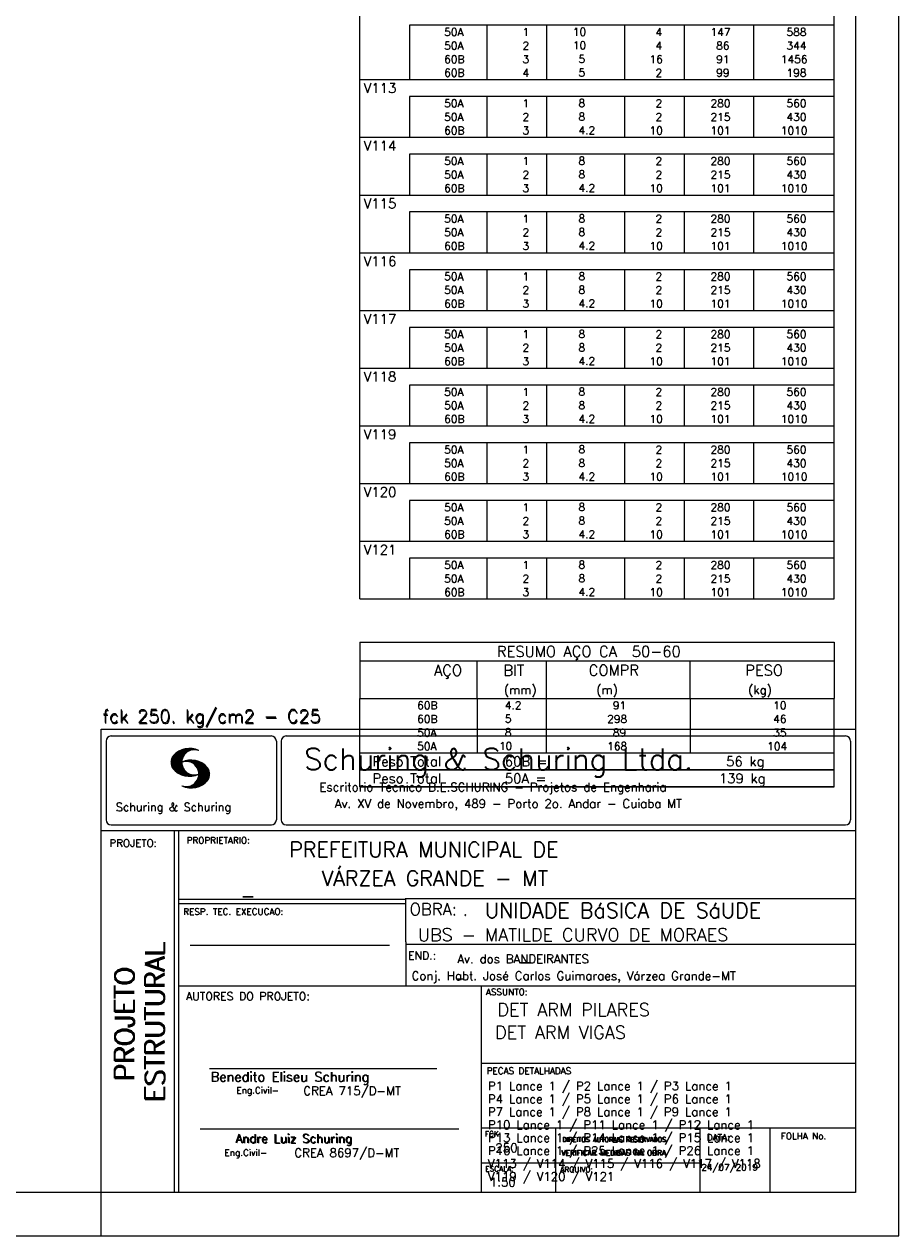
# Model space of a CAD drawing. Extents: x 0 to 84.1, y 0 to 59.4.
# Tile 6 of 9: x 63.8 to 84.1, y 0 to 28.1. Entities that reach past the tile are written whole.
import ezdxf

# ---------------------------------------------------------------- set-up
doc = ezdxf.new("R2010")
doc.units = 0
doc.layers.add('1', color=1, linetype='CONTINUOUS')
doc.layers.add('2', color=2, linetype='CONTINUOUS')
doc.styles.get("Standard").update_dxf_attribs({"font": 'ROMANS.SHX'})

msp = doc.modelspace()

# ---------------------------------------------------------------- linework, layer by layer
at = {"layer": '2', "linetype": 'CONTINUOUS'}
for p, q in [((84.100006, 0), (84.100006, 59.400002)), ((71.6, 28.081264), (71.6, 28.475014)), ((82.6, 28.081264), (82.6, 28.475014)), ((71.6, 27.766264), (71.6, 28.081264)), ((82.6, 28.081264), (72.75, 28.081264)), ((72.75, 28.081264), (72.75, 27.766264)), ((74.55, 28.081264), (74.55, 27.766264)), ((75.93, 28.081264), (75.93, 27.766264)), ((77.74, 28.081264), (77.74, 27.766264)), ((79.12, 28.081264), (79.12, 27.766264)), ((80.73, 28.081264), (80.73, 27.766264)), ((82.6, 27.766264), (82.6, 28.081264)), ((71.6, 27.451264), (71.6, 27.766264)), ((72.75, 27.766264), (72.75, 27.451264)), ((74.55, 27.766264), (74.55, 27.451264)), ((75.93, 27.766264), (75.93, 27.451264)), ((77.74, 27.766264), (77.74, 27.451264)), ((79.12, 27.766264), (79.12, 27.451264)), ((80.73, 27.766264), (80.73, 27.451264)), ((82.6, 27.451264), (82.6, 27.766264)), ((71.6, 27.136264), (71.6, 27.451264)), ((72.75, 27.451264), (72.75, 27.136264)), ((74.55, 27.451264), (74.55, 27.136264)), ((75.93, 27.451264), (75.93, 27.136264)), ((77.74, 27.451264), (77.74, 27.136264)), ((79.12, 27.451264), (79.12, 27.136264)), ((80.73, 27.451264), (80.73, 27.136264)), ((82.6, 27.136264), (82.6, 27.451264)), ((71.6, 26.821264), (71.6, 27.136264)), ((72.75, 27.136264), (72.75, 26.821264)), ((74.55, 27.136264), (74.55, 26.821264)), ((75.93, 27.136264), (75.93, 26.821264)), ((77.74, 27.136264), (77.74, 26.821264)), ((79.12, 27.136264), (79.12, 26.821264)), ((80.73, 27.136264), (80.73, 26.821264)), ((82.6, 26.821264), (82.6, 27.136264)), ((71.6, 26.427514), (71.6, 26.821264)), ((71.6, 26.821264), (82.6, 26.821264)), ((82.6, 26.427514), (82.6, 26.821264)), ((71.6, 26.112514), (71.6, 26.427514)), ((82.6, 26.427514), (72.75, 26.427514)), ((72.75, 26.427514), (72.75, 26.112514)), ((74.55, 26.427514), (74.55, 26.112514)), ((75.93, 26.427514), (75.93, 26.112514)), ((77.74, 26.427514), (77.74, 26.112514)), ((79.12, 26.427514), (79.12, 26.112514)), ((80.73, 26.427514), (80.73, 26.112514)), ((82.6, 26.112514), (82.6, 26.427514)), ((71.6, 25.797515), (71.6, 26.112514)), ((72.75, 26.112514), (72.75, 25.797515)), ((74.55, 26.112514), (74.55, 25.797515)), ((75.93, 26.112514), (75.93, 25.797515)), ((77.74, 26.112514), (77.74, 25.797515)), ((79.12, 26.112514), (79.12, 25.797515)), ((80.73, 26.112514), (80.73, 25.797515)), ((82.6, 25.797515), (82.6, 26.112514)), ((71.6, 25.482515), (71.6, 25.797515)), ((72.75, 25.797515), (72.75, 25.482515)), ((74.55, 25.797515), (74.55, 25.482515)), ((75.93, 25.797515), (75.93, 25.482515)), ((77.74, 25.797515), (77.74, 25.482515)), ((79.12, 25.797515), (79.12, 25.482515)), ((80.73, 25.797515), (80.73, 25.482515)), ((82.6, 25.482515), (82.6, 25.797515)), ((71.6, 25.088765), (71.6, 25.482515)), ((71.6, 25.482515), (82.6, 25.482515)), ((82.6, 25.088765), (82.6, 25.482515)), ((71.6, 24.773765), (71.6, 25.088765)), ((82.6, 25.088765), (72.75, 25.088765)), ((72.75, 25.088765), (72.75, 24.773765)), ((74.55, 25.088765), (74.55, 24.773765)), ((75.93, 25.088765), (75.93, 24.773765)), ((77.74, 25.088765), (77.74, 24.773765)), ((79.12, 25.088765), (79.12, 24.773765)), ((80.73, 25.088765), (80.73, 24.773765)), ((82.6, 24.773765), (82.6, 25.088765)), ((71.6, 24.458765), (71.6, 24.773765)), ((72.75, 24.773765), (72.75, 24.458765)), ((74.55, 24.773765), (74.55, 24.458765)), ((75.93, 24.773765), (75.93, 24.458765)), ((77.74, 24.773765), (77.74, 24.458765)), ((79.12, 24.773765), (79.12, 24.458765)), ((80.73, 24.773765), (80.73, 24.458765)), ((82.6, 24.458765), (82.6, 24.773765)), ((71.6, 24.143765), (71.6, 24.458765)), ((72.75, 24.458765), (72.75, 24.143765)), ((74.55, 24.458765), (74.55, 24.143765)), ((75.93, 24.458765), (75.93, 24.143765)), ((77.74, 24.458765), (77.74, 24.143765)), ((79.12, 24.458765), (79.12, 24.143765)), ((80.73, 24.458765), (80.73, 24.143765)), ((82.6, 24.143765), (82.6, 24.458765)), ((71.6, 23.750015), (71.6, 24.143765)), ((71.6, 24.143765), (82.6, 24.143765)), ((82.6, 23.750015), (82.6, 24.143765)), ((71.6, 23.435015), (71.6, 23.750015)), ((82.6, 23.750015), (72.75, 23.750015)), ((72.75, 23.750015), (72.75, 23.435015)), ((74.55, 23.750015), (74.55, 23.435015)), ((75.93, 23.750015), (75.93, 23.435015)), ((77.74, 23.750015), (77.74, 23.435015)), ((79.12, 23.750015), (79.12, 23.435015)), ((80.73, 23.750015), (80.73, 23.435015)), ((82.6, 23.435015), (82.6, 23.750015)), ((71.6, 23.120015), (71.6, 23.435015)), ((72.75, 23.435015), (72.75, 23.120015)), ((74.55, 23.435015), (74.55, 23.120015)), ((75.93, 23.435015), (75.93, 23.120015)), ((77.74, 23.435015), (77.74, 23.120015)), ((79.12, 23.435015), (79.12, 23.120015)), ((80.73, 23.435015), (80.73, 23.120015)), ((82.6, 23.120015), (82.6, 23.435015)), ((71.6, 22.805015), (71.6, 23.120015)), ((72.75, 23.120015), (72.75, 22.805015)), ((74.55, 23.120015), (74.55, 22.805015)), ((75.93, 23.120015), (75.93, 22.805015)), ((77.74, 23.120015), (77.74, 22.805015)), ((79.12, 23.120015), (79.12, 22.805015)), ((80.73, 23.120015), (80.73, 22.805015)), ((82.6, 22.805015), (82.6, 23.120015)), ((71.6, 22.411265), (71.6, 22.805015)), ((71.6, 22.805015), (82.6, 22.805015)), ((82.6, 22.411265), (82.6, 22.805015)), ((71.6, 22.096265), (71.6, 22.411265)), ((82.6, 22.411265), (72.75, 22.411265)), ((72.75, 22.411265), (72.75, 22.096265)), ((74.55, 22.411265), (74.55, 22.096265)), ((75.93, 22.411265), (75.93, 22.096265)), ((77.74, 22.411265), (77.74, 22.096265)), ((79.12, 22.411265), (79.12, 22.096265)), ((80.73, 22.411265), (80.73, 22.096265)), ((82.6, 22.096265), (82.6, 22.411265)), ((71.6, 21.781265), (71.6, 22.096265)), ((72.75, 22.096265), (72.75, 21.781265)), ((74.55, 22.096265), (74.55, 21.781265)), ((75.93, 22.096265), (75.93, 21.781265)), ((77.74, 22.096265), (77.74, 21.781265)), ((79.12, 22.096265), (79.12, 21.781265)), ((80.73, 22.096265), (80.73, 21.781265)), ((82.6, 21.781265), (82.6, 22.096265)), ((71.6, 21.466266), (71.6, 21.781265)), ((72.75, 21.781265), (72.75, 21.466266)), ((74.55, 21.781265), (74.55, 21.466266)), ((75.93, 21.781265), (75.93, 21.466266)), ((77.74, 21.781265), (77.74, 21.466266)), ((79.12, 21.781265), (79.12, 21.466266)), ((80.73, 21.781265), (80.73, 21.466266)), ((82.6, 21.466266), (82.6, 21.781265)), ((71.6, 21.072516), (71.6, 21.466266)), ((71.6, 21.466266), (82.6, 21.466266)), ((82.6, 21.072516), (82.6, 21.466266)), ((71.6, 20.757516), (71.6, 21.072516)), ((82.6, 21.072516), (72.75, 21.072516)), ((72.75, 21.072516), (72.75, 20.757516)), ((74.55, 21.072516), (74.55, 20.757516)), ((75.93, 21.072516), (75.93, 20.757516)), ((77.74, 21.072516), (77.74, 20.757516)), ((79.12, 21.072516), (79.12, 20.757516)), ((80.73, 21.072516), (80.73, 20.757516)), ((82.6, 20.757516), (82.6, 21.072516)), ((71.6, 20.442516), (71.6, 20.757516)), ((72.75, 20.757516), (72.75, 20.442516)), ((74.55, 20.757516), (74.55, 20.442516)), ((75.93, 20.757516), (75.93, 20.442516)), ((77.74, 20.757516), (77.74, 20.442516)), ((79.12, 20.757516), (79.12, 20.442516)), ((80.73, 20.757516), (80.73, 20.442516)), ((82.6, 20.442516), (82.6, 20.757516)), ((71.6, 20.127516), (71.6, 20.442516)), ((72.75, 20.442516), (72.75, 20.127516)), ((74.55, 20.442516), (74.55, 20.127516)), ((75.93, 20.442516), (75.93, 20.127516)), ((77.74, 20.442516), (77.74, 20.127516)), ((79.12, 20.442516), (79.12, 20.127516)), ((80.73, 20.442516), (80.73, 20.127516)), ((82.6, 20.127516), (82.6, 20.442516)), ((71.6, 19.733766), (71.6, 20.127516)), ((71.6, 20.127516), (82.6, 20.127516)), ((82.6, 19.733766), (82.6, 20.127516)), ((71.6, 19.418766), (71.6, 19.733766)), ((82.6, 19.733766), (72.75, 19.733766)), ((72.75, 19.733766), (72.75, 19.418766)), ((74.55, 19.733766), (74.55, 19.418766)), ((75.93, 19.733766), (75.93, 19.418766)), ((77.74, 19.733766), (77.74, 19.418766)), ((79.12, 19.733766), (79.12, 19.418766)), ((80.73, 19.733766), (80.73, 19.418766)), ((82.6, 19.418766), (82.6, 19.733766)), ((71.6, 19.103766), (71.6, 19.418766)), ((72.75, 19.418766), (72.75, 19.103766)), ((74.55, 19.418766), (74.55, 19.103766)), ((75.93, 19.418766), (75.93, 19.103766)), ((77.74, 19.418766), (77.74, 19.103766)), ((79.12, 19.418766), (79.12, 19.103766)), ((80.73, 19.418766), (80.73, 19.103766)), ((82.6, 19.103766), (82.6, 19.418766)), ((71.6, 18.788766), (71.6, 19.103766)), ((72.75, 19.103766), (72.75, 18.788766)), ((74.55, 19.103766), (74.55, 18.788766)), ((75.93, 19.103766), (75.93, 18.788766)), ((77.74, 19.103766), (77.74, 18.788766)), ((79.12, 19.103766), (79.12, 18.788766)), ((80.73, 19.103766), (80.73, 18.788766)), ((82.6, 18.788766), (82.6, 19.103766)), ((71.6, 18.395016), (71.6, 18.788766)), ((71.6, 18.788766), (82.6, 18.788766)), ((82.6, 18.395016), (82.6, 18.788766)), ((71.6, 18.080016), (71.6, 18.395016)), ((82.6, 18.395016), (72.75, 18.395016)), ((72.75, 18.395016), (72.75, 18.080016)), ((74.55, 18.395016), (74.55, 18.080016)), ((75.93, 18.395016), (75.93, 18.080016)), ((77.74, 18.395016), (77.74, 18.080016)), ((79.12, 18.395016), (79.12, 18.080016)), ((80.73, 18.395016), (80.73, 18.080016)), ((82.6, 18.080016), (82.6, 18.395016)), ((71.6, 17.765016), (71.6, 18.080016)), ((72.75, 18.080016), (72.75, 17.765016)), ((74.55, 18.080016), (74.55, 17.765016)), ((75.93, 18.080016), (75.93, 17.765016)), ((77.74, 18.080016), (77.74, 17.765016)), ((79.12, 18.080016), (79.12, 17.765016)), ((80.73, 18.080016), (80.73, 17.765016)), ((82.6, 17.765016), (82.6, 18.080016)), ((71.6, 17.450016), (71.6, 17.765016)), ((72.75, 17.765016), (72.75, 17.450016)), ((74.55, 17.765016), (74.55, 17.450016)), ((75.93, 17.765016), (75.93, 17.450016)), ((77.74, 17.765016), (77.74, 17.450016)), ((79.12, 17.765016), (79.12, 17.450016)), ((80.73, 17.765016), (80.73, 17.450016)), ((82.6, 17.450016), (82.6, 17.765016)), ((71.6, 17.056266), (71.6, 17.450016)), ((71.6, 17.450016), (82.6, 17.450016)), ((82.6, 17.056266), (82.6, 17.450016)), ((71.6, 16.741266), (71.6, 17.056266)), ((82.6, 17.056266), (72.75, 17.056266)), ((72.75, 17.056266), (72.75, 16.741266)), ((74.55, 17.056266), (74.55, 16.741266)), ((75.93, 17.056266), (75.93, 16.741266)), ((77.74, 17.056266), (77.74, 16.741266)), ((79.12, 17.056266), (79.12, 16.741266)), ((80.73, 17.056266), (80.73, 16.741266)), ((82.6, 16.741266), (82.6, 17.056266)), ((71.6, 16.426267), (71.6, 16.741266)), ((72.75, 16.741266), (72.75, 16.426267)), ((74.55, 16.741266), (74.55, 16.426267)), ((75.93, 16.741266), (75.93, 16.426267)), ((77.74, 16.741266), (77.74, 16.426267)), ((79.12, 16.741266), (79.12, 16.426267)), ((80.73, 16.741266), (80.73, 16.426267)), ((82.6, 16.426267), (82.6, 16.741266)), ((71.6, 16.111267), (71.6, 16.426267)), ((72.75, 16.426267), (72.75, 16.111267)), ((74.55, 16.426267), (74.55, 16.111267)), ((75.93, 16.426267), (75.93, 16.111267)), ((77.74, 16.426267), (77.74, 16.111267)), ((79.12, 16.426267), (79.12, 16.111267)), ((80.73, 16.426267), (80.73, 16.111267)), ((82.6, 16.111267), (82.6, 16.426267)), ((71.6, 15.717517), (71.6, 16.111267)), ((71.6, 16.111267), (82.6, 16.111267)), ((82.6, 15.717517), (82.6, 16.111267)), ((71.6, 15.402517), (71.6, 15.717517)), ((82.6, 15.717517), (72.75, 15.717517)), ((72.75, 15.717517), (72.75, 15.402517)), ((74.55, 15.717517), (74.55, 15.402517)), ((75.93, 15.717517), (75.93, 15.402517)), ((77.74, 15.717517), (77.74, 15.402517)), ((79.12, 15.717517), (79.12, 15.402517)), ((80.73, 15.717517), (80.73, 15.402517)), ((82.6, 15.402517), (82.6, 15.717517)), ((71.6, 15.087517), (71.6, 15.402517)), ((72.75, 15.402517), (72.75, 15.087517)), ((74.55, 15.402517), (74.55, 15.087517)), ((75.93, 15.402517), (75.93, 15.087517)), ((77.74, 15.402517), (77.74, 15.087517)), ((79.12, 15.402517), (79.12, 15.087517)), ((80.73, 15.402517), (80.73, 15.087517)), ((82.6, 15.087517), (82.6, 15.402517)), ((71.6, 14.772517), (71.6, 15.087517)), ((72.75, 15.087517), (72.75, 14.772517)), ((74.55, 15.087517), (74.55, 14.772517)), ((75.93, 15.087517), (75.93, 14.772517)), ((77.74, 15.087517), (77.74, 14.772517)), ((79.12, 15.087517), (79.12, 14.772517)), ((80.73, 15.087517), (80.73, 14.772517)), ((82.6, 14.772517), (82.6, 15.087517)), ((71.6, 14.772517), (82.6, 14.772517)), ((71.6, 13.772517), (71.6, 12.460017)), ((71.6, 13.772517), (82.6, 13.772517)), ((82.6, 13.772517), (82.6, 12.460017)), ((71.6, 13.335017), (82.6, 13.335017)), ((74.32, 12.460017), (74.32, 13.335017)), ((75.93, 12.460017), (75.93, 13.335017)), ((79.265, 12.460017), (79.265, 13.335017)), ((71.6, 12.460017), (82.6, 12.460017)), ((71.6, 12.145017), (71.6, 12.460017)), ((74.32, 12.460017), (74.32, 12.145017)), ((75.93, 12.145017), (75.93, 12.460017)), ((79.265, 12.460017), (79.265, 12.145017)), ((82.6, 12.145017), (82.6, 12.460017)), ((71.6, 11.830016), (71.6, 12.145017)), ((74.32, 12.145017), (74.32, 11.830017)), ((75.93, 11.830016), (75.93, 12.145017)), ((79.265, 12.145017), (79.265, 11.830016)), ((82.6, 11.830016), (82.6, 12.145017)), ((71.6, 11.515016), (71.6, 11.830016)), ((74.32, 11.830016), (74.32, 11.515016)), ((75.93, 11.515016), (75.93, 11.830016)), ((79.265, 11.830016), (79.265, 11.515016)), ((82.6, 11.515016), (82.6, 11.830016)), ((65.600006, 11.755142), (83.100006, 11.755135)), ((65.600006, 1), (65.600006, 11.755142)), ((65.832489, 11.593918), (69.548996, 11.593918)), ((69.895248, 11.593918), (82.867508, 11.593918)), ((65.715988, 11.477417), (65.715988, 9.648308)), ((67.221771, 10.985771), (67.52832, 11.29232)), ((67.222122, 10.971992), (67.545929, 11.295792)), ((67.222168, 11.000305), (67.508011, 11.286148)), ((67.222488, 10.958214), (67.56427, 11.300003)), ((67.224365, 11.016647), (67.488403, 11.280685)), ((67.224472, 10.94606), (67.581131, 11.302727)), ((67.226578, 11.03299), (67.465408, 11.271812)), ((67.2267, 10.934158), (67.596313, 11.303772)), ((67.228943, 10.922256), (67.612335, 11.305649)), ((67.232178, 10.911354), (67.626831, 11.306015)), ((67.232437, 11.052986), (67.439468, 11.26001)), ((67.235916, 10.900948), (67.642014, 11.307053)), ((67.239258, 11.073952), (67.410522, 11.245209)), ((67.239655, 10.890556), (67.656281, 11.307182)), ((67.243561, 10.880333), (67.66925, 11.306015)), ((67.608673, 11.2313), (67.68306, 11.305702)), ((67.638062, 11.246552), (67.69574, 11.30423)), ((67.662872, 11.257233), (67.708405, 11.302757)), ((67.681976, 11.262199), (67.721237, 11.30146)), ((67.702469, 11.268562), (67.733063, 11.299149)), ((67.718491, 11.270424), (67.744904, 11.296837)), ((67.734482, 11.272285), (67.757004, 11.294807)), ((67.750473, 11.274147), (67.768555, 11.292221)), ((69.665497, 11.477417), (69.665497, 9.648308)), ((69.778748, 11.477417), (69.778748, 9.648308)), ((71.6, 11.200016), (71.6, 11.515016)), ((74.32, 11.515016), (74.32, 11.200016)), ((75.93, 11.200016), (75.93, 11.515016)), ((79.265, 11.515016), (79.265, 11.200016)), ((82.6, 11.200016), (82.6, 11.515016)), ((82.984009, 11.477417), (82.984009, 9.648308)), ((67.248611, 10.871239), (67.520584, 11.143219)), ((67.252747, 11.10157), (67.374313, 11.223145)), ((67.253647, 10.862129), (67.502121, 11.110611)), ((67.258682, 10.853035), (67.491592, 11.085945)), ((67.264267, 10.84449), (67.483597, 11.06382)), ((67.270782, 10.836868), (67.47966, 11.045746)), ((67.277298, 10.829247), (67.475876, 11.027817)), ((67.283813, 10.821625), (67.474167, 11.011971)), ((67.290558, 10.814232), (67.473114, 10.99678)), ((67.296936, 10.807419), (67.470306, 10.980797)), ((67.304733, 10.800133), (67.473206, 10.968597)), ((67.531494, 10.998619), (67.546158, 11.013283)), ((67.548691, 11.001663), (67.565323, 11.018303)), ((67.563156, 11.001991), (67.584885, 11.023735)), ((67.577606, 11.002319), (67.601898, 11.026611)), ((67.592072, 11.002647), (67.619476, 11.030045)), ((67.604584, 11.001007), (67.635239, 11.03167)), ((67.617233, 10.999535), (67.651505, 11.033806)), ((67.62999, 10.998154), (67.666199, 11.034363)), ((67.64122, 10.995239), (67.680893, 11.03492)), ((67.652435, 10.992317), (67.695602, 11.035484)), ((67.664337, 10.990074), (67.708984, 11.034729)), ((67.674881, 10.986488), (67.72316, 11.034767)), ((67.684326, 10.981789), (67.736191, 11.033653)), ((67.694321, 10.977654), (67.748459, 11.031792)), ((67.704605, 10.973801), (67.761597, 11.0308)), ((67.71431, 10.969368), (67.773758, 11.028824)), ((67.722412, 10.963333), (67.785233, 11.026146)), ((67.732498, 10.959282), (67.797607, 11.024391)), ((67.740387, 10.953033), (67.808838, 11.021484)), ((67.749115, 10.947632), (67.819702, 11.018219)), ((67.756165, 10.940536), (67.830765, 11.015137)), ((67.765198, 10.93544), (67.841873, 11.012115)), ((67.77211, 10.928207), (67.852234, 11.008339)), ((67.779831, 10.921783), (67.86261, 11.004555)), ((67.785919, 10.913734), (67.873306, 11.001122)), ((67.794006, 10.907692), (67.883316, 10.997002)), ((67.799911, 10.899467), (67.892731, 10.992279)), ((67.806625, 10.892029), (67.902451, 10.987854)), ((67.811752, 10.883018), (67.912231, 10.983505)), ((67.817657, 10.874802), (67.921875, 10.979012)), ((67.823761, 10.866768), (67.930435, 10.973442)), ((67.829498, 10.858353), (67.940002, 10.968857)), ((67.833527, 10.848244), (67.948654, 10.963379)), ((71.6, 11.200016), (82.6, 11.200016)), ((71.6, 10.806266), (71.6, 11.200016)), ((71.6, 11.200016), (82.6, 11.200016)), ((82.6, 10.806266), (82.6, 11.200016)), ((67.311829, 10.793083), (67.474121, 10.955383)), ((67.319168, 10.786293), (67.475159, 10.942276)), ((67.326828, 10.779808), (67.477615, 10.930595)), ((67.334488, 10.773323), (67.480087, 10.918922)), ((67.342133, 10.766846), (67.482544, 10.907249)), ((67.350098, 10.760674), (67.485901, 10.896469)), ((67.358337, 10.754768), (67.489655, 10.886078)), ((67.366577, 10.748863), (67.493408, 10.875694)), ((67.374802, 10.742966), (67.497208, 10.865356)), ((67.383392, 10.737427), (67.502075, 10.856102)), ((67.392227, 10.732109), (67.506958, 10.84684)), ((67.401062, 10.726807), (67.511841, 10.837578)), ((67.409882, 10.721497), (67.516922, 10.828537)), ((67.419189, 10.71666), (67.522842, 10.820305)), ((67.428635, 10.711967), (67.528748, 10.812088)), ((67.43808, 10.707275), (67.534668, 10.803864)), ((67.44754, 10.702599), (67.540802, 10.79586)), ((67.457642, 10.698563), (67.547699, 10.78862)), ((67.467743, 10.694519), (67.554611, 10.781387)), ((67.477829, 10.690483), (67.561508, 10.774155)), ((67.488205, 10.686714), (67.568588, 10.767105)), ((67.499008, 10.683372), (67.576477, 10.760849)), ((67.509796, 10.680031), (67.584366, 10.754601)), ((67.520599, 10.676697), (67.592255, 10.74836)), ((67.532074, 10.674026), (67.600327, 10.742287)), ((67.543625, 10.671448), (67.609238, 10.737053)), ((67.555176, 10.668869), (67.618134, 10.731819)), ((67.5672, 10.666748), (67.627045, 10.726585)), ((67.579605, 10.665009), (67.636261, 10.721664)), ((67.591995, 10.663277), (67.646255, 10.717522)), ((67.604782, 10.661919), (67.65625, 10.713379)), ((67.618134, 10.66114), (67.666229, 10.709244)), ((67.6315, 10.660355), (67.67691, 10.705772)), ((67.645309, 10.660042), (67.688126, 10.70285)), ((67.65976, 10.660355), (67.699341, 10.699936)), ((67.671295, 10.38913), (68.095734, 10.813568)), ((67.67421, 10.660667), (67.710678, 10.697136)), ((67.685135, 10.388832), (68.100952, 10.804665)), ((67.690598, 10.661674), (67.723846, 10.694931)), ((67.698959, 10.388527), (68.104996, 10.794571)), ((67.70816, 10.663521), (67.737625, 10.692986)), ((67.713776, 10.389206), (68.107529, 10.782967)), ((67.725296, 10.665939), (67.750778, 10.691422)), ((67.728806, 10.390091), (68.110825, 10.77211)), ((67.741867, 10.668861), (67.765747, 10.692741)), ((67.744095, 10.391251), (68.114105, 10.761261)), ((67.760269, 10.672806), (67.780136, 10.69268)), ((67.760544, 10.393555), (68.11557, 10.748596)), ((67.776978, 10.395859), (68.117249, 10.736137)), ((67.780106, 10.677895), (67.794464, 10.692261)), ((67.794464, 10.692261), (67.796539, 10.694336)), ((67.794861, 10.399597), (68.118942, 10.723679)), ((67.798126, 10.683296), (67.810562, 10.69574)), ((67.813049, 10.403664), (68.118515, 10.709122)), ((67.817169, 10.689835), (67.825378, 10.698044)), ((67.822357, 10.554344), (68.091095, 10.823074)), ((67.832825, 10.409302), (68.118134, 10.694611)), ((67.833084, 10.695976), (67.839569, 10.702461)), ((67.838394, 10.838989), (67.957047, 10.957634)), ((67.840729, 10.586838), (68.086777, 10.832893)), ((67.843323, 10.829773), (67.965561, 10.952019)), ((67.848358, 10.817596), (67.975677, 10.944923)), ((67.848709, 10.608963), (68.081818, 10.842072)), ((67.852341, 10.806755), (67.985031, 10.939453)), ((67.856201, 10.794724), (67.99379, 10.932312)), ((67.856934, 10.63131), (68.075089, 10.849472)), ((67.859863, 10.781189), (68.003067, 10.924393)), ((67.860703, 10.649239), (68.070358, 10.858894)), ((67.862656, 10.768639), (68.011749, 10.91774)), ((67.865173, 10.667847), (68.063507, 10.866165)), ((67.865234, 10.753647), (68.02092, 10.90934)), ((67.866241, 10.683037), (68.057556, 10.874352)), ((67.866318, 10.73967), (68.029205, 10.90255)), ((67.867294, 10.698235), (68.049774, 10.880722)), ((67.867905, 10.725861), (68.036682, 10.894646)), ((67.868118, 10.711845), (68.043793, 10.887527)), ((82.6, 10.806266), (71.6, 10.806266)), ((71.6, 10.412516), (71.6, 10.806266)), ((71.6, 10.806266), (82.6, 10.806266)), ((82.6, 10.412516), (82.6, 10.806266)), ((67.550323, 10.409546), (67.562592, 10.421799)), ((67.561462, 10.40654), (67.576416, 10.421486)), ((67.572601, 10.403542), (67.590225, 10.421173)), ((67.583755, 10.400551), (67.606155, 10.422958)), ((67.595673, 10.398346), (67.622162, 10.424828)), ((67.607605, 10.396141), (67.639587, 10.428116)), ((67.619553, 10.393929), (67.658707, 10.43309)), ((67.632141, 10.392387), (67.679932, 10.440178)), ((67.644958, 10.391075), (67.704071, 10.450188)), ((67.657776, 10.389755), (67.737152, 10.469131)), ((67.853302, 10.415634), (68.117767, 10.680092)), ((67.876404, 10.424599), (68.113495, 10.66169)), ((67.901276, 10.435333), (68.110229, 10.644287)), ((67.929581, 10.449501), (68.101624, 10.621544)), ((67.966125, 10.471909), (68.08902, 10.594803)), ((68.045029, 10.536674), (68.057724, 10.54937)), ((82.6, 10.412516), (71.6, 10.412516)), ((71.6, 10.412516), (82.6, 10.412516)), ((65.600006, 9.399994), (83.100006, 9.399994)), ((65.832489, 9.531807), (69.548996, 9.531807)), ((67.300385, 5.799995), (67.300385, 9.399994)), ((67.400391, 5.799995), (67.400391, 9.399994)), ((69.895248, 9.531807), (82.867508, 9.531807)), ((83.100006, 9.399994), (83.100006, 1)), ((72.668579, 7.799995), (67.400391, 7.799995)), ((72.668579, 7.699995), (67.400391, 7.699995)), ((83.100006, 7.814748), (72.656072, 7.814748)), ((72.668579, 6.816429), (72.668579, 7.814748)), ((72.668579, 6.816429), (72.668579, 5.799995)), ((72.668579, 6.7647), (83.100006, 6.764707)), ((67.670311, 6.739054), (72.288887, 6.739054)), ((67.300385, 1), (67.300385, 5.799995)), ((67.400391, 1), (67.400391, 5.799995)), ((67.400391, 5.799995), (83.100006, 5.799995)), ((74.420959, 4.799995), (74.420959, 5.799995)), ((74.420959, 1), (74.420959, 4.799995)), ((74.420958, 4.005768), (83.100005, 4.005775)), ((68.11142, 3.880456), (73.389854, 3.880456)), ((67.897606, 2.480272), (73.894493, 2.480272)), ((74.420959, 2.505768), (83.100006, 2.505775)), ((76.14679, 1), (76.14679, 2.505775)), ((79.496475, 1), (79.496475, 2.505775)), ((81.120974, 1), (81.120974, 2.505774)), ((74.420959, 1.691734), (79.496475, 1.691742)), ((65.600006, 0), (65.600006, 1)), ((83.100006, 1), (65.600006, 1)), ((0, 0), (84.100006, 0))]:
    msp.add_line(p, q, dxfattribs=at)
msp.add_lwpolyline([(83.100006, 1), (2.5, 1), (2.5, 58.400002), (83.100006, 58.400002), (83.100006, 1)], dxfattribs=at)
for centre, radius, start, end in [((65.832489, 11.477417), 0.116502, 90, 180), ((69.548996, 11.477417), 0.116502, 0, 90), ((69.895248, 11.477417), 0.116502, 90, 180), ((82.867508, 11.477417), 0.116502, 0, 90), ((67.648087, 10.815277), 0.491555, 63.393265, 138.909058), ((67.763229, 10.98333), 0.291044, 68.851509, 291.148499), ((67.465149, 10.982269), 0.243989, 140.229431, 231.895096), ((67.692337, 10.543831), 0.491555, 41.090942, 116.606735), ((67.577194, 10.711891), 0.291044, 248.851501, 111.148491), ((67.648087, 11.15139), 0.491555, 218.229782, 296.60672), ((67.875275, 10.710823), 0.243989, 308.104889, 39.770576), ((67.692337, 10.879951), 0.491555, 243.393265, 321.770233), ((65.832489, 9.648308), 0.116502, 180, 270), ((69.548996, 9.648308), 0.116502, 270, 0), ((69.895248, 9.648308), 0.116502, 180, 270), ((82.867508, 9.648308), 0.116502, 270, 0)]:
    msp.add_arc(centre, radius, start, end, dxfattribs=at)

# ---------------------------------------------------------------- texts
at = {"layer": '1', "linetype": 'CONTINUOUS'}
for s, height, p in [('PREFEITURA MUNICIPAL DE', 0.35, (69.967754, 8.785075)), ('VÁRZEA GRANDE - MT', 0.35, (70.716987, 8.118506)), ('_', 0.35, (68.88924, 7.899706)), ('UNIDADE BáSICA DE SáUDE', 0.35, (74.501919, 7.371094)), ('.', 0.3, (73.984333, 7.423969)), ('UBS - MATILDE CURVO DE MORAES', 0.3, (72.946369, 6.831837)), ('Av. dos BANDEIRANTES', 0.2, (73.86333, 6.322955)), ('_', 0.35, (75.330094, 6.362007)), ('Conj. Habt. José Carlos Guimaraes, Várzea Grande-MT', 0.2, (72.803273, 5.930193)), ('_', 0.2, (73.86333, 5.982955)), ('DET ARM PILARES', 0.3, (74.791907, 5.09393)), ('DET ARM VIGAS', 0.3, (74.737424, 4.567268)), ('P1 Lance 1 / P2 Lance 1 / P3 Lance 1', 0.2, (74.571808, 3.37457)), ('P4 Lance 1 / P5 Lance 1 / P6 Lance 1', 0.2, (74.571808, 3.07457)), ('P7 Lance 1 / P8 Lance 1 / P9 Lance 1', 0.2, (74.571808, 2.77457)), ('P10 Lance 1 / P11 Lance 1 / P12 Lance 1', 0.2, (74.571808, 2.47457)), ('P13 Lance 1 / P14 Lance 1 / P15 Lance 1', 0.2, (74.571808, 2.17457)), ('P16 Lance 1 / P25 Lance 1 / P26 Lance 1', 0.2, (74.571808, 1.87457)), ('250', 0.2, (74.745692, 1.940266)), ('V113 / V114 / V115 / V116 / V117 / V118', 0.2, (74.571808, 1.57457)), ('V119 / V120 / V121', 0.2, (74.571808, 1.27457)), ('24/07/2019', 0.15, (79.520414, 1.512631))]:
    msp.add_text(s, height=height, dxfattribs=at).set_placement(p)
at = {"layer": '2', "linetype": 'CONTINUOUS'}
for s, height, p in [('     50A', 0.18, (72.889661, 27.833764)), ('  1', 0.18, (75.13, 27.833764)), ('   10  ', 0.18, (76.136543, 27.839203)), ('    4', 0.18, (77.92, 27.833764)), ('   147', 0.18, (79.33, 27.833764)), ('    588', 0.18, (80.963622, 27.833764)), ('     50A', 0.18, (72.889661, 27.518764)), ('  2', 0.18, (75.13, 27.518764)), ('   10  ', 0.18, (76.136543, 27.524204)), ('    4', 0.18, (77.92, 27.518764)), ('    86', 0.18, (79.33, 27.518764)), ('    344', 0.18, (80.963622, 27.518764)), ('     60B', 0.18, (72.889661, 27.203764)), ('  3', 0.18, (75.13, 27.203764)), ('    5  ', 0.18, (76.136543, 27.209204)), ('   16', 0.18, (77.92, 27.203764)), ('    91', 0.18, (79.33, 27.203764)), ('   1456', 0.18, (80.963622, 27.203764)), ('     60B', 0.18, (72.889661, 26.888764)), ('  4', 0.18, (75.13, 26.888764)), ('    5  ', 0.18, (76.136543, 26.894204)), ('    2', 0.18, (77.92, 26.888764)), ('    99', 0.18, (79.33, 26.888764)), ('    198', 0.18, (80.963622, 26.888764)), ('V113', 0.225, (71.695798, 26.511889)), ('     50A', 0.18, (72.889661, 26.180014)), ('  1', 0.18, (75.13, 26.180014)), ('    8  ', 0.18, (76.136543, 26.185454)), ('    2', 0.18, (77.92, 26.180014)), ('   280', 0.18, (79.33, 26.180014)), ('    560', 0.18, (80.963622, 26.180014)), ('     50A', 0.18, (72.889661, 25.865014)), ('  2', 0.18, (75.13, 25.865014)), ('    8  ', 0.18, (76.136543, 25.870454)), ('    2', 0.18, (77.92, 25.865014)), ('   215', 0.18, (79.33, 25.865014)), ('    430', 0.18, (80.963622, 25.865014)), ('     60B', 0.18, (72.889661, 25.550015)), ('  3', 0.18, (75.13, 25.550015)), ('    4.2', 0.18, (76.136543, 25.555454)), ('   10', 0.18, (77.92, 25.550015)), ('   101', 0.18, (79.33, 25.550015)), ('   1010', 0.18, (80.963622, 25.550015)), ('V114', 0.225, (71.695798, 25.17314)), ('     50A', 0.18, (72.889661, 24.841265)), ('  1', 0.18, (75.13, 24.841265)), ('    8  ', 0.18, (76.136543, 24.846704)), ('    2', 0.18, (77.92, 24.841265)), ('   280', 0.18, (79.33, 24.841265)), ('    560', 0.18, (80.963622, 24.841265)), ('     50A', 0.18, (72.889661, 24.526265)), ('  2', 0.18, (75.13, 24.526265)), ('    8  ', 0.18, (76.136543, 24.531704)), ('    2', 0.18, (77.92, 24.526265)), ('   215', 0.18, (79.33, 24.526265)), ('    430', 0.18, (80.963622, 24.526265)), ('     60B', 0.18, (72.889661, 24.211265)), ('  3', 0.18, (75.13, 24.211265)), ('    4.2', 0.18, (76.136543, 24.216704)), ('   10', 0.18, (77.92, 24.211265)), ('   101', 0.18, (79.33, 24.211265)), ('   1010', 0.18, (80.963622, 24.211265)), ('V115', 0.225, (71.695798, 23.83439)), ('     50A', 0.18, (72.889661, 23.502515)), ('  1', 0.18, (75.13, 23.502515)), ('    8  ', 0.18, (76.136543, 23.507954)), ('    2', 0.18, (77.92, 23.502515)), ('   280', 0.18, (79.33, 23.502515)), ('    560', 0.18, (80.963622, 23.502515)), ('     50A', 0.18, (72.889661, 23.187515)), ('  2', 0.18, (75.13, 23.187515)), ('    8  ', 0.18, (76.136543, 23.192954)), ('    2', 0.18, (77.92, 23.187515)), ('   215', 0.18, (79.33, 23.187515)), ('    430', 0.18, (80.963622, 23.187515)), ('     60B', 0.18, (72.889661, 22.872515)), ('  3', 0.18, (75.13, 22.872515)), ('    4.2', 0.18, (76.136543, 22.877955)), ('   10', 0.18, (77.92, 22.872515)), ('   101', 0.18, (79.33, 22.872515)), ('   1010', 0.18, (80.963622, 22.872515)), ('V116', 0.225, (71.695798, 22.49564)), ('     50A', 0.18, (72.889661, 22.163765)), ('  1', 0.18, (75.13, 22.163765)), ('    8  ', 0.18, (76.136543, 22.169205)), ('    2', 0.18, (77.92, 22.163765)), ('   280', 0.18, (79.33, 22.163765)), ('    560', 0.18, (80.963622, 22.163765)), ('     50A', 0.18, (72.889661, 21.848765)), ('  2', 0.18, (75.13, 21.848765)), ('    8  ', 0.18, (76.136543, 21.854205)), ('    2', 0.18, (77.92, 21.848765)), ('   215', 0.18, (79.33, 21.848765)), ('    430', 0.18, (80.963622, 21.848765)), ('     60B', 0.18, (72.889661, 21.533765)), ('  3', 0.18, (75.13, 21.533765)), ('    4.2', 0.18, (76.136543, 21.539205)), ('   10', 0.18, (77.92, 21.533765)), ('   101', 0.18, (79.33, 21.533765)), ('   1010', 0.18, (80.963622, 21.533765)), ('V117', 0.225, (71.695798, 21.156891)), ('     50A', 0.18, (72.889661, 20.825015)), ('  1', 0.18, (75.13, 20.825015)), ('    8  ', 0.18, (76.136543, 20.830455)), ('    2', 0.18, (77.92, 20.825015)), ('   280', 0.18, (79.33, 20.825015)), ('    560', 0.18, (80.963622, 20.825015)), ('     50A', 0.18, (72.889661, 20.510016)), ('  2', 0.18, (75.13, 20.510016)), ('    8  ', 0.18, (76.136543, 20.515455)), ('    2', 0.18, (77.92, 20.510016)), ('   215', 0.18, (79.33, 20.510016)), ('    430', 0.18, (80.963622, 20.510016)), ('     60B', 0.18, (72.889661, 20.195016)), ('  3', 0.18, (75.13, 20.195016)), ('    4.2', 0.18, (76.136543, 20.200455)), ('   10', 0.18, (77.92, 20.195016)), ('   101', 0.18, (79.33, 20.195016)), ('   1010', 0.18, (80.963622, 20.195016)), ('V118', 0.225, (71.695798, 19.818141)), ('    8  ', 0.18, (76.136543, 19.491705)), ('     50A', 0.18, (72.889661, 19.486266)), ('  1', 0.18, (75.13, 19.486266)), ('    2', 0.18, (77.92, 19.486266)), ('   280', 0.18, (79.33, 19.486266)), ('    560', 0.18, (80.963622, 19.486266)), ('     50A', 0.18, (72.889661, 19.171266)), ('  2', 0.18, (75.13, 19.171266)), ('    8  ', 0.18, (76.136543, 19.176705)), ('    2', 0.18, (77.92, 19.171266)), ('   215', 0.18, (79.33, 19.171266)), ('    430', 0.18, (80.963622, 19.171266)), ('     60B', 0.18, (72.889661, 18.856266)), ('  3', 0.18, (75.13, 18.856266)), ('    4.2', 0.18, (76.136543, 18.861705)), ('   10', 0.18, (77.92, 18.856266)), ('   101', 0.18, (79.33, 18.856266)), ('   1010', 0.18, (80.963622, 18.856266)), ('V119', 0.225, (71.695798, 18.479391)), ('     50A', 0.18, (72.889661, 18.147516)), ('  1', 0.18, (75.13, 18.147516)), ('    8  ', 0.18, (76.136543, 18.152956)), ('    2', 0.18, (77.92, 18.147516)), ('   280', 0.18, (79.33, 18.147516)), ('    560', 0.18, (80.963622, 18.147516)), ('     50A', 0.18, (72.889661, 17.832516)), ('  2', 0.18, (75.13, 17.832516)), ('    8  ', 0.18, (76.136543, 17.837956)), ('    2', 0.18, (77.92, 17.832516)), ('   215', 0.18, (79.33, 17.832516)), ('    430', 0.18, (80.963622, 17.832516)), ('     60B', 0.18, (72.889661, 17.517516)), ('  3', 0.18, (75.13, 17.517516)), ('    4.2', 0.18, (76.136543, 17.522956)), ('   10', 0.18, (77.92, 17.517516)), ('   101', 0.18, (79.33, 17.517516)), ('   1010', 0.18, (80.963622, 17.517516)), ('V120', 0.225, (71.695798, 17.140641)), ('     50A', 0.18, (72.889661, 16.808766)), ('  1', 0.18, (75.13, 16.808766)), ('    8  ', 0.18, (76.136543, 16.814206)), ('    2', 0.18, (77.92, 16.808766)), ('   280', 0.18, (79.33, 16.808766)), ('    560', 0.18, (80.963622, 16.808766)), ('     50A', 0.18, (72.889661, 16.493766)), ('  2', 0.18, (75.13, 16.493766)), ('    8  ', 0.18, (76.136543, 16.499206)), ('    2', 0.18, (77.92, 16.493766)), ('   215', 0.18, (79.33, 16.493766)), ('    430', 0.18, (80.963622, 16.493766)), ('     60B', 0.18, (72.889661, 16.178766)), ('  3', 0.18, (75.13, 16.178766)), ('    4.2', 0.18, (76.136543, 16.184206)), ('   10', 0.18, (77.92, 16.178766)), ('   101', 0.18, (79.33, 16.178766)), ('   1010', 0.18, (80.963622, 16.178766)), ('V121', 0.225, (71.695798, 15.801892)), ('     50A', 0.18, (72.889661, 15.470017)), ('  1', 0.18, (75.13, 15.470017)), ('    8  ', 0.18, (76.136543, 15.475456)), ('    2', 0.18, (77.92, 15.470017)), ('   280', 0.18, (79.33, 15.470017)), ('    560', 0.18, (80.963622, 15.470017)), ('     50A', 0.18, (72.889661, 15.155017)), ('  2', 0.18, (75.13, 15.155017)), ('    8  ', 0.18, (76.136543, 15.160456)), ('    2', 0.18, (77.92, 15.155017)), ('   215', 0.18, (79.33, 15.155017)), ('    430', 0.18, (80.963622, 15.155017)), ('     60B', 0.18, (72.889661, 14.840017)), ('  3', 0.18, (75.13, 14.840017)), ('    4.2', 0.18, (76.136543, 14.845456)), ('   10', 0.18, (77.92, 14.840017)), ('   101', 0.18, (79.33, 14.840017)), ('   1010', 0.18, (80.963622, 14.840017)), ('RESUMO AÇO CA  50-60', 0.25, (74.780497, 13.428767)), ('AÇO', 0.25, (73.31958, 12.991267)), ('BIT', 0.25, (74.93, 12.991267)), ('COMPR', 0.25, (76.908841, 12.994868)), ('PESO', 0.25, (80.53784, 12.994868)), ('(mm)', 0.2, (74.943861, 12.563767)), ('(m)', 0.2, (77.086146, 12.563767)), ('(kg)', 0.2, (80.606442, 12.563767)), ('     60B', 0.18, (72.259661, 12.212517)), ('    4.2', 0.18, (74.426542, 12.217956)), ('      91', 0.18, (76.667658, 12.212517)), ('     10', 0.18, (80.515265, 12.212517)), ('fck 250. kg/cm2 - C25', 0.3, (65.628578, 11.907463)), ('fck 250. kg/cm2 - C25', 0.3, (65.641754, 11.880586)), ('     60B', 0.18, (72.259661, 11.897516)), ('    5  ', 0.18, (74.426542, 11.902956)), ('     298', 0.18, (76.667658, 11.897517)), ('     46', 0.18, (80.515265, 11.897517)), ('     50A', 0.18, (72.259661, 11.582516)), ('    8  ', 0.18, (74.426542, 11.587956)), ('      89', 0.18, (76.667658, 11.582517)), ('     35', 0.18, (80.515265, 11.582517)), ('Schuring & Schuring Ltda.', 0.5, (70.306839, 10.806786)), ('     50A', 0.18, (72.259661, 11.267516)), ('   10  ', 0.18, (74.426542, 11.272955)), ('     168', 0.18, (76.667658, 11.267516)), ('    104', 0.18, (80.515265, 11.267516)), ('Peso Total        60B =', 0.225, (71.892829, 10.890641)), ('     56 kg', 0.225, (79.257004, 10.890641)), ('Peso Total        50A =', 0.225, (71.892829, 10.496891)), ('    139 kg', 0.225, (79.257004, 10.496891)), ('Escritorio Tecnico B.E.SCHURING - Projetos de Engenharia', 0.2, (70.664673, 10.308487)), ('Av. XV de Novembro, 489 - Porto 2o. Andar - Cuiaba MT', 0.2, (71.023193, 9.925888)), ('Schuring & Schuring', 0.19, (65.944336, 9.851486)), ('PROJETO:', 0.175, (65.793152, 9.02159)), ('PROPRIETARIO:', 0.15, (67.584534, 9.097366)), ('RESP. TEC. EXECUCAO:', 0.15, (67.506004, 7.444514)), ('OBRA:', 0.278755, (72.755102, 7.434759)), ('END.:', 0.185837, (72.717902, 6.410233)), ('AUTORES DO PROJETO:', 0.185837, (67.572014, 5.463953)), ('ASSUNTO:', 0.15, (74.525462, 5.581304)), ('Benedito Eliseu Schuring', 0.22, (68.138321, 3.577287)), ('Benedito Eliseu Schuring', 0.22, (68.149795, 3.577287)), ('PECAS DETALHADAS', 0.15, (74.54287, 3.751117)), ('Eng.Civil-', 0.15, (68.737209, 3.298847)), ('CREA 715/D-MT', 0.2, (70.290742, 3.262761)), ('Andre Luiz Schuring', 0.2, (68.716738, 2.158081)), ('Andre Luiz Schuring', 0.2, (68.734296, 2.149201)), ('FCK:', 0.125, (74.500763, 2.299423)), ('DIREITOS AUTORAIS RESERVADOS', 0.11, (76.294724, 2.176125)), ('DIREITOS AUTORAIS RESERVADOS', 0.11, (76.303696, 2.176125)), ('DATA:', 0.15, (79.648044, 2.2071)), ('FOLHA No.', 0.15, (81.365514, 2.23814)), ('Eng.Civil-', 0.15, (68.462773, 1.853248)), ('CREA 8697/D-MT', 0.2, (70.08334, 1.825346)), ('VERIFICAR MEDIDAS NA OBRA', 0.125, (76.271484, 1.861862)), ('VERIFICAR MEDIDAS NA OBRA', 0.125, (76.280457, 1.861862)), ('ESCALA:', 0.125, (74.507034, 1.490738)), ('ARQUIVO:', 0.125, (76.249054, 1.475601)), ('1:50', 0.2, (74.617035, 1.144112))]:
    msp.add_text(s, height=height, dxfattribs=at).set_placement(p)
for s, p in [('ESTRUTURAL', (67.07373, 3.12536)), ('ESTRUTURAL', (67.07373, 3.094507)), ('PROJETO', (66.369095, 3.606125)), ('PROJETO', (66.369095, 3.575272))]:
    msp.add_text(s, height=0.45, rotation=90, dxfattribs=at).set_placement(p)

doc.saveas('drawing.dxf')
